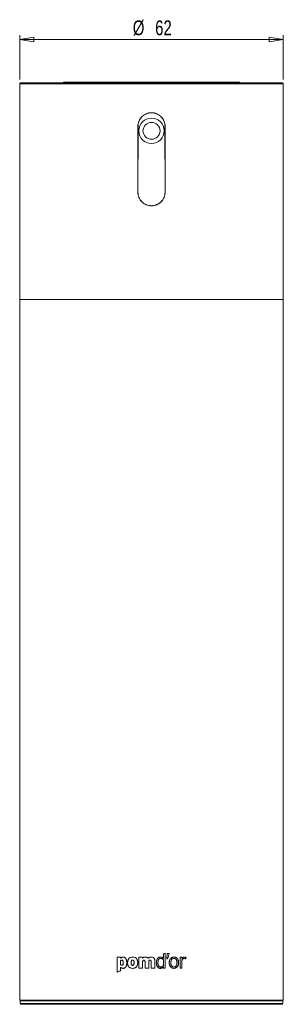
# Model space of a CAD drawing. Header units: millimetres. Extents: x -147 to 242, y 24 to 561.
# Tile 3 of 4: x -147 to -85, y 329 to 561. Entities that reach past the tile are written whole.
import ezdxf

# ---------------------------------------------------------------- set-up
doc = ezdxf.new("R2010")
doc.units = ezdxf.units.MM
doc.styles.add('SLDTEXTSTYLE0', font='TXT', dxfattribs={"width": 0.75})
doc.dimstyles.new('SLDDIMSTYLE1', dxfattribs={"dimtxt": 3.5, "dimasz": 3.302, "dimexe": 0, "dimexo": 0.0625, "dimgap": 0.875, "dimtad": 2, "dimrnd": 1e-09, "dimzin": 12, "dimdsep": 46, "dimtxsty": 'SLDTEXTSTYLE0', "dimblk1": 'CLOSED', "dimblk2": 'CLOSED', "dimsah": 1, "dimcen": 0.09, "dimadec": 0, "dimazin": 0, "dimtfac": 1, "dimtofl": 0, "dimtmove": 0, "dimatfit": 3, "dimldrblk": 'CLOSED', "dimfxl": 1, "dimtolj": 1, "dimtzin": 12, "dimarcsym": 0})

# ---------------------------------------------------------------- blocks, each defined once
blk = doc.blocks.new('_CLOSED')
at = {"color": 0, "linetype": 'ByBlock', "lineweight": -2}
for p, q in [((-1, 0.166667), (0, 0)), ((-1, 0.166667), (-1, -0.166667)), ((0, 0), (-1, -0.166667)), ((0, 0), (-1, 0))]:
    blk.add_line(p, q, dxfattribs=at)
blk = doc.blocks.new('*D3')
at = {"color": 7, "linetype": 'Continuous', "lineweight": 0}
for p, q in [((-146.96, 546.59), (-146.96, 556.99)), ((-84.96, 546.59), (-84.96, 556.99)), ((-84.96, 555.99), (-146.96, 555.99))]:
    blk.add_line(p, q, dxfattribs=at)
at = {"color": 7, "linetype": 'Continuous', "lineweight": 0, "xscale": 3.302, "yscale": 3.302}
for p, rotation in [((-146.96, 555.99, 150.92), 180), ((-84.96, 555.99, 150.92), 360)]:
    blk.add_blockref('_CLOSED', p, dxfattribs=dict(at, rotation=rotation))
at = {"color": 7, "linetype": 'Continuous', "lineweight": 0, "char_height": 3.5, "attachment_point": 1, "style": 'SLDTEXTSTYLE0'}
for s, insert in [('%%c', (-120.37, 560.5)), ('62', (-115.1, 560.5))]:
    blk.add_mtext(s, dxfattribs=dict(at, insert=insert))

msp = doc.modelspace()

# ---------------------------------------------------------------- linework, layer by layer
at = {"color": 7, "linetype": 'Continuous', "lineweight": 15}
for p, q in [((-146.964, 545.59), (-146.964, 494.79)), ((-85.164, 545.79), (-146.764, 545.79)), ((-95.586, 545.99), (-136.343, 545.99)), ((-84.964, 494.79), (-84.964, 545.59)), ((-119.178, 520.04), (-119.178, 535.54)), ((-119.139, 535.54), (-119.178, 535.54)), ((-119.139, 535.54), (-119.14, 520.04)), ((-112.789, 535.54), (-112.751, 535.54)), ((-112.788, 520.04), (-112.789, 535.54)), ((-112.751, 535.54), (-112.751, 520.04)), ((-119.14, 520.04), (-119.178, 520.04)), ((-112.788, 520.04), (-112.751, 520.04)), ((-146.964, 494.79), (-146.964, 329.79)), ((-84.964, 494.79), (-146.964, 494.79)), ((-84.964, 329.79), (-84.964, 494.79)), ((-120.399, 339.207), (-120.413, 339.207)), ((-118.921, 339.864), (-118.048, 339.864)), ((-116.61, 337.31), (-116.61, 338.77)), ((-111.793, 338.585), (-111.779, 338.585)), ((-109.614, 338.604), (-109.594, 338.604)), ((-109.185, 339.864), (-109.185, 337.31)), ((-108.852, 337.31), (-108.852, 338.808)), ((-108.852, 338.808), (-108.829, 338.808)), ((-108.829, 337.31), (-108.829, 338.808)), ((-116.05, 337.31), (-115.17, 337.31)), ((-110.7, 337.573), (-110.683, 337.573)), ((-146.964, 329.79), (-84.964, 329.79)), ((-146.864, 329.59), (-146.864, 328.99)), ((-85.064, 328.99), (-85.064, 329.59)), ((-146.664, 328.79), (-85.264, 328.79))]:
    msp.add_line(p, q, dxfattribs=at)
at = {"color": 8, "linetype": 'Continuous', "lineweight": 15}
for p, q in [((-84.964, 545.59), (-146.964, 545.59)), ((-85.064, 329.59), (-146.864, 329.59)), ((-146.864, 328.99), (-85.064, 328.99))]:
    msp.add_line(p, q, dxfattribs=at)
at = {"color": 144, "linetype": 'Continuous', "lineweight": 0}
for p, q in [((-112.773, 337.31), (-112.773, 340.857)), ((-112.762, 337.31), (-112.762, 340.857)), ((-124.069, 339.864), (-123.221, 339.864)), ((-124.069, 339.864), (-124.069, 336.371)), ((-124.043, 339.864), (-124.043, 336.371)), ((-123.221, 339.684), (-123.221, 339.864)), ((-123.221, 339.076), (-123.221, 338.098)), ((-123.197, 339.076), (-123.221, 339.076)), ((-122.895, 339.198), (-122.917, 339.198)), ((-122.611, 339.918), (-122.633, 339.918)), ((-121.78, 338.594), (-121.799, 338.594)), ((-121.59, 338.59), (-121.608, 338.59)), ((-120.739, 338.59), (-120.755, 338.59)), ((-120.058, 338.59), (-120.071, 338.59)), ((-119.196, 338.59), (-119.206, 338.59)), ((-118.921, 339.864), (-118.921, 337.31)), ((-118.912, 339.864), (-118.912, 337.31)), ((-118.048, 339.694), (-118.048, 339.864)), ((-118.048, 337.31), (-118.048, 338.77)), ((-117.485, 338.76), (-117.485, 337.31)), ((-117.48, 338.76), (-117.48, 337.31)), ((-116.608, 338.77), (-116.61, 338.77)), ((-116.05, 338.76), (-116.05, 337.31)), ((-116.05, 338.76), (-116.05, 337.31)), ((-115.172, 337.31), (-115.172, 338.872)), ((-115.17, 337.31), (-115.17, 338.872)), ((-114.45, 338.551), (-114.445, 338.551)), ((-113.85, 339.918), (-113.843, 339.918)), ((-113.821, 339.602), (-113.814, 339.602)), ((-113.135, 339.577), (-113.125, 339.577)), ((-113.125, 340.653), (-113.125, 339.577)), ((-113.125, 337.942), (-113.125, 339.217)), ((-112.314, 340.741), (-112.381, 339.52)), ((-112.302, 340.741), (-112.369, 339.52)), ((-112.369, 339.52), (-112.172, 339.52)), ((-112.302, 340.741), (-111.805, 340.741)), ((-111.428, 338.594), (-111.413, 338.594)), ((-109.97, 338.594), (-109.951, 338.594)), ((-109.185, 339.864), (-108.829, 339.864)), ((-108.852, 339.548), (-108.852, 339.864)), ((-108.829, 339.548), (-108.829, 339.864)), ((-108.315, 339.582), (-108.291, 339.582)), ((-123.221, 336.721), (-123.221, 337.48)), ((-118.921, 337.31), (-118.048, 337.31)), ((-117.485, 337.31), (-116.61, 337.31)), ((-113.125, 337.621), (-113.125, 337.31)), ((-113.125, 337.31), (-112.762, 337.31)), ((-109.185, 337.31), (-108.829, 337.31))]:
    msp.add_line(p, q, dxfattribs=at)
at = {"color": 7, "linetype": 'Continuous', "lineweight": 15}
for radius in [3, 2]:
    msp.add_circle((-115.964, 534.49), radius, dxfattribs=at)
for centre, radius, start, end in [((-146.764, 545.59), 0.2, 90, 180), ((-136.343, 545.49), 0.5, 90, 143.1301), ((-95.586, 545.49), 0.5, 36.8699, 90), ((-85.164, 545.59), 0.2, 0, 90), ((-146.664, 329.59), 0.2, 90, 180), ((-85.264, 329.59), 0.2, 0, 90), ((-146.664, 328.99), 0.2, 180, 270), ((-85.264, 328.99), 0.2, 270, 0)]:
    msp.add_arc(centre, radius, start, end, dxfattribs=at)
for points, knots in [([(-119.178, 535.54), (-119.178, 535.752), (-119.157, 535.961), (-119.075, 536.372), (-119.014, 536.577), (-118.852, 536.966), (-118.754, 537.15), (-118.521, 537.5), (-118.385, 537.665), (-118.089, 537.961), (-117.927, 538.094), (-117.576, 538.33), (-117.389, 538.429), (-117.003, 538.59), (-116.8, 538.652), (-116.385, 538.734), (-116.176, 538.755), (-115.757, 538.755), (-115.544, 538.734), (-115.131, 538.652), (-114.931, 538.592), (-114.542, 538.431), (-114.354, 538.33), (-114.006, 538.097), (-113.843, 537.965), (-113.543, 537.665), (-113.41, 537.503), (-113.177, 537.155), (-113.077, 536.967), (-112.915, 536.578), (-112.854, 536.377), (-112.772, 535.965), (-112.751, 535.752), (-112.751, 535.54)], [0, 0, 0, 0, 0.0625, 0.0625, 0.125, 0.125, 0.1875, 0.1875, 0.25, 0.25, 0.3125, 0.3125, 0.375, 0.375, 0.4375, 0.4375, 0.5, 0.5, 0.5625, 0.5625, 0.625, 0.625, 0.6875, 0.6875, 0.75, 0.75, 0.8125, 0.8125, 0.875, 0.875, 0.9375, 0.9375, 1, 1, 1, 1]), ([(-112.789, 535.54), (-112.789, 535.75), (-112.81, 535.957), (-112.891, 536.363), (-112.952, 536.564), (-113.111, 536.949), (-113.209, 537.132), (-113.439, 537.477), (-113.573, 537.64), (-113.866, 537.933), (-114.026, 538.064), (-114.373, 538.296), (-114.557, 538.395), (-114.939, 538.553), (-115.14, 538.614), (-115.55, 538.696), (-115.756, 538.716), (-116.171, 538.716), (-116.381, 538.696), (-116.788, 538.615), (-116.986, 538.554), (-117.371, 538.395), (-117.557, 538.296), (-117.901, 538.066), (-118.061, 537.934), (-118.357, 537.638), (-118.489, 537.478), (-118.718, 537.134), (-118.818, 536.948), (-118.977, 536.563), (-119.037, 536.365), (-119.118, 535.958), (-119.139, 535.747), (-119.139, 535.54)], [0, 0, 0, 0, 0.0625, 0.0625, 0.125, 0.125, 0.1875, 0.1875, 0.25, 0.25, 0.3125, 0.3125, 0.375, 0.375, 0.4375, 0.4375, 0.5, 0.5, 0.5625, 0.5625, 0.625, 0.625, 0.6875, 0.6875, 0.75, 0.75, 0.8125, 0.8125, 0.875, 0.875, 0.9375, 0.9375, 1, 1, 1, 1]), ([(-112.751, 520.04), (-112.751, 519.828), (-112.771, 519.619), (-112.853, 519.208), (-112.915, 519.003), (-113.076, 518.614), (-113.175, 518.43), (-113.408, 518.08), (-113.544, 517.915), (-113.84, 517.619), (-114.001, 517.486), (-114.353, 517.25), (-114.539, 517.151), (-114.926, 516.99), (-115.129, 516.928), (-115.544, 516.846), (-115.752, 516.825), (-116.172, 516.825), (-116.385, 516.846), (-116.797, 516.928), (-116.998, 516.988), (-117.387, 517.149), (-117.575, 517.25), (-117.923, 517.483), (-118.085, 517.615), (-118.385, 517.915), (-118.518, 518.077), (-118.751, 518.425), (-118.852, 518.613), (-119.013, 519.002), (-119.074, 519.203), (-119.157, 519.615), (-119.178, 519.828), (-119.178, 520.04)], [0, 0, 0, 0, 0.0625, 0.0625, 0.125, 0.125, 0.1875, 0.1875, 0.25, 0.25, 0.3125, 0.3125, 0.375, 0.375, 0.4375, 0.4375, 0.5, 0.5, 0.5625, 0.5625, 0.625, 0.625, 0.6875, 0.6875, 0.75, 0.75, 0.8125, 0.8125, 0.875, 0.875, 0.9375, 0.9375, 1, 1, 1, 1]), ([(-119.14, 520.04), (-119.14, 519.833), (-119.12, 519.626), (-119.039, 519.216), (-118.978, 519.016), (-118.82, 518.633), (-118.721, 518.448), (-118.49, 518.101), (-118.358, 517.941), (-118.066, 517.648), (-117.903, 517.514), (-117.558, 517.283), (-117.376, 517.185), (-116.991, 517.025), (-116.789, 516.964), (-116.383, 516.883), (-116.177, 516.862), (-115.757, 516.862), (-115.55, 516.882), (-115.143, 516.963), (-114.942, 517.024), (-114.557, 517.183), (-114.374, 517.281), (-114.029, 517.511), (-113.866, 517.645), (-113.573, 517.938), (-113.442, 518.098), (-113.209, 518.445), (-113.111, 518.629), (-112.952, 519.011), (-112.891, 519.211), (-112.809, 519.622), (-112.788, 519.83), (-112.788, 520.04)], [0, 0, 0, 0, 0.0625, 0.0625, 0.125, 0.125, 0.1875, 0.1875, 0.25, 0.25, 0.3125, 0.3125, 0.375, 0.375, 0.4375, 0.4375, 0.5, 0.5, 0.5625, 0.5625, 0.625, 0.625, 0.6875, 0.6875, 0.75, 0.75, 0.8125, 0.8125, 0.875, 0.875, 0.9375, 0.9375, 1, 1, 1, 1]), ([(-122.917, 339.198), (-122.936, 339.197), (-122.974, 339.196), (-123.028, 339.184), (-123.087, 339.164), (-123.152, 339.128), (-123.197, 339.094), (-123.221, 339.076)], [0, 0, 0, 0, 0.1704641, 0.3361791, 0.4999959, 0.730805, 1, 1, 1, 1]), ([(-122.895, 339.198), (-122.924, 339.198), (-122.952, 339.195), (-122.992, 339.187), (-123.005, 339.183), (-123.025, 339.177), (-123.031, 339.175), (-123.044, 339.17), (-123.051, 339.167), (-123.1, 339.146), (-123.147, 339.117), (-123.197, 339.076)], [0, 0, 0, 0, 0.25, 0.25, 0.375, 0.375, 0.4375, 0.4375, 0.5, 0.5, 1, 1, 1, 1]), ([(-122.633, 339.918), (-122.476, 339.917), (-122.339, 339.877), (-122.209, 339.787), (-122.195, 339.777), (-122.169, 339.755), (-122.156, 339.744), (-122.117, 339.708), (-122.093, 339.682), (-122.026, 339.598), (-121.986, 339.533), (-121.95, 339.456), (-121.95, 339.455), (-121.948, 339.452), (-121.947, 339.45), (-121.945, 339.445), (-121.943, 339.441), (-121.939, 339.431), (-121.936, 339.424), (-121.927, 339.403), (-121.921, 339.388), (-121.905, 339.344), (-121.894, 339.314), (-121.866, 339.219), (-121.85, 339.151), (-121.812, 338.935), (-121.799, 338.773), (-121.799, 338.594)], [0, 0, 0, 0, 0.25, 0.25, 0.28125, 0.28125, 0.3125, 0.3125, 0.375, 0.375, 0.5, 0.5, 0.5039062, 0.5039062, 0.5078125, 0.5078125, 0.515625, 0.515625, 0.53125, 0.53125, 0.5625, 0.5625, 0.625, 0.625, 0.75, 0.75, 1, 1, 1, 1]), ([(-121.78, 338.594), (-121.781, 338.652), (-121.782, 338.764), (-121.795, 338.926), (-121.816, 339.076), (-121.845, 339.215), (-121.883, 339.342), (-121.943, 339.492), (-122.039, 339.655), (-122.197, 339.806), (-122.393, 339.902), (-122.537, 339.912), (-122.611, 339.918)], [0, 0, 0, 0, 0.0981655, 0.1899846, 0.2757725, 0.3559154, 0.4308869, 0.5012649, 0.6316231, 0.7509294, 0.8717815, 1, 1, 1, 1]), ([(-119.206, 338.59), (-119.206, 338.405), (-119.228, 338.237), (-119.274, 338.081), (-119.276, 338.074), (-119.279, 338.064), (-119.28, 338.058), (-119.286, 338.042), (-119.289, 338.031), (-119.3, 338), (-119.307, 337.979), (-119.332, 337.919), (-119.349, 337.88), (-119.408, 337.768), (-119.454, 337.699), (-119.52, 337.622), (-119.535, 337.606), (-119.565, 337.575), (-119.58, 337.561), (-119.626, 337.518), (-119.659, 337.492), (-119.761, 337.419), (-119.836, 337.378), (-119.927, 337.342), (-119.936, 337.339), (-119.954, 337.332), (-119.964, 337.328), (-119.993, 337.318), (-120.012, 337.312), (-120.071, 337.296), (-120.111, 337.286), (-120.235, 337.264), (-120.321, 337.256), (-120.592, 337.256), (-120.757, 337.286), (-120.914, 337.349), (-120.925, 337.353), (-120.945, 337.362), (-120.955, 337.366), (-120.984, 337.38), (-121.003, 337.39), (-121.059, 337.42), (-121.094, 337.442), (-121.196, 337.515), (-121.257, 337.572), (-121.326, 337.653), (-121.338, 337.668), (-121.362, 337.701), (-121.374, 337.717), (-121.408, 337.769), (-121.429, 337.804), (-121.487, 337.917), (-121.519, 337.998), (-121.545, 338.091), (-121.546, 338.095), (-121.549, 338.104), (-121.55, 338.109), (-121.554, 338.123), (-121.556, 338.133), (-121.563, 338.162), (-121.568, 338.182), (-121.58, 338.242), (-121.587, 338.283), (-121.603, 338.409), (-121.608, 338.497), (-121.608, 338.59)], [0, 0, 0, 0, 0.125, 0.125, 0.1289062, 0.1289062, 0.1328125, 0.1328125, 0.140625, 0.140625, 0.15625, 0.15625, 0.1875, 0.1875, 0.25, 0.25, 0.265625, 0.265625, 0.28125, 0.28125, 0.3125, 0.3125, 0.375, 0.375, 0.3828125, 0.3828125, 0.390625, 0.390625, 0.40625, 0.40625, 0.4375, 0.4375, 0.5, 0.5, 0.625, 0.625, 0.6328125, 0.6328125, 0.640625, 0.640625, 0.65625, 0.65625, 0.6875, 0.6875, 0.75, 0.75, 0.765625, 0.765625, 0.78125, 0.78125, 0.8125, 0.8125, 0.875, 0.875, 0.8789062, 0.8789062, 0.8828125, 0.8828125, 0.890625, 0.890625, 0.90625, 0.90625, 0.9375, 0.9375, 1, 1, 1, 1]), ([(-121.59, 338.59), (-121.589, 338.544), (-121.588, 338.456), (-121.575, 338.326), (-121.556, 338.203), (-121.516, 338.039), (-121.441, 337.842), (-121.301, 337.629), (-121.117, 337.457), (-120.819, 337.296), (-120.397, 337.229), (-119.974, 337.297), (-119.676, 337.458), (-119.489, 337.63), (-119.348, 337.842), (-119.257, 338.078), (-119.204, 338.331), (-119.199, 338.501), (-119.196, 338.59)], [0, 0, 0, 0, 0.0333556, 0.0652897, 0.0959461, 0.1254871, 0.1898766, 0.2506888, 0.3126983, 0.3756459, 0.5000357, 0.6244294, 0.6873762, 0.7493903, 0.8102333, 0.874591, 0.9347535, 1, 1, 1, 1]), ([(-120.071, 338.59), (-120.072, 338.641), (-120.074, 338.737), (-120.09, 338.869), (-120.125, 339.011), (-120.194, 339.136), (-120.313, 339.199), (-120.413, 339.212), (-120.513, 339.199), (-120.632, 339.136), (-120.711, 338.992), (-120.749, 338.797), (-120.753, 338.664), (-120.755, 338.59)], [0, 0, 0, 0, 0.0973172, 0.1806766, 0.2510682, 0.3750837, 0.4348047, 0.5000813, 0.5653104, 0.6250782, 0.7490935, 0.8593003, 1, 1, 1, 1]), ([(-120.058, 338.59), (-120.058, 338.672), (-120.062, 338.747), (-120.075, 338.845), (-120.08, 338.876), (-120.09, 338.918), (-120.093, 338.932), (-120.099, 338.952), (-120.101, 338.958), (-120.104, 338.968), (-120.105, 338.971), (-120.106, 338.975), (-120.107, 338.977), (-120.108, 338.98), (-120.108, 338.981), (-120.122, 339.019), (-120.137, 339.051), (-120.163, 339.092), (-120.173, 339.105), (-120.193, 339.128), (-120.203, 339.138), (-120.264, 339.187), (-120.325, 339.207), (-120.399, 339.207), (-120.399, 339.207), (-120.399, 339.207)], [0, 0, 0, 0, 0.125, 0.125, 0.1875, 0.1875, 0.21875, 0.21875, 0.234375, 0.234375, 0.2421875, 0.2421875, 0.24609375, 0.24609375, 0.25, 0.25, 0.3125, 0.3125, 0.34375, 0.34375, 0.375, 0.375, 0.5, 0.5, 0.50001509, 0.50001509, 0.50001509, 0.50001509]), ([(-113.821, 339.602), (-113.945, 339.601), (-114.05, 339.57), (-114.181, 339.477), (-114.22, 339.438), (-114.272, 339.368), (-114.289, 339.343), (-114.311, 339.302), (-114.318, 339.288), (-114.329, 339.266), (-114.332, 339.259), (-114.337, 339.248), (-114.339, 339.244), (-114.341, 339.238), (-114.342, 339.236), (-114.344, 339.233), (-114.345, 339.23), (-114.415, 339.059), (-114.45, 338.833), (-114.45, 338.551)], [0, 0, 0, 0, 0.25, 0.25, 0.375, 0.375, 0.4375, 0.4375, 0.46875, 0.46875, 0.484375, 0.484375, 0.4921875, 0.4921875, 0.4960938, 0.4960938, 0.5, 0.5, 1, 1, 1, 1]), ([(-113.814, 339.602), (-113.844, 339.6), (-113.902, 339.598), (-113.986, 339.58), (-114.063, 339.551), (-114.133, 339.509), (-114.196, 339.456), (-114.252, 339.391), (-114.301, 339.315), (-114.371, 339.166), (-114.434, 338.908), (-114.441, 338.678), (-114.445, 338.551)], [0, 0, 0, 0, 0.0652958, 0.1268242, 0.1859697, 0.2442864, 0.303394, 0.3648496, 0.4300425, 0.5001399, 0.7225553, 1, 1, 1, 1]), ([(-113.135, 339.577), (-113.16, 339.604), (-113.208, 339.657), (-113.287, 339.727), (-113.368, 339.785), (-113.483, 339.85), (-113.643, 339.906), (-113.78, 339.914), (-113.85, 339.918)], [0, 0, 0, 0, 0.1352732, 0.2630256, 0.3843903, 0.5006868, 0.7432624, 1, 1, 1, 1]), ([(-113.843, 339.918), (-113.696, 339.918), (-113.564, 339.889), (-113.43, 339.824), (-113.417, 339.817), (-113.389, 339.801), (-113.376, 339.793), (-113.335, 339.767), (-113.308, 339.748), (-113.228, 339.684), (-113.176, 339.634), (-113.125, 339.577)], [0, 0, 0, 0, 0.5, 0.5, 0.5625, 0.5625, 0.625, 0.625, 0.75, 0.75, 1, 1, 1, 1]), ([(-109.614, 338.604), (-109.615, 338.647), (-109.616, 338.731), (-109.627, 338.855), (-109.644, 338.972), (-109.679, 339.13), (-109.744, 339.32), (-109.866, 339.53), (-110.03, 339.705), (-110.234, 339.831), (-110.462, 339.905), (-110.703, 339.926), (-110.943, 339.899), (-111.17, 339.819), (-111.372, 339.687), (-111.536, 339.51), (-111.659, 339.3), (-111.739, 339.072), (-111.785, 338.831), (-111.79, 338.669), (-111.793, 338.585)], [0, 0, 0, 0, 0.03320665, 0.0650831, 0.09574957, 0.12534099, 0.18992228, 0.25044103, 0.31316725, 0.37526001, 0.43615714, 0.50001295, 0.56345952, 0.62476174, 0.68671665, 0.74961444, 0.81036029, 0.87472614, 0.93515852, 1, 1, 1, 1]), ([(-111.793, 338.585), (-111.792, 338.542), (-111.791, 338.457), (-111.78, 338.333), (-111.762, 338.215), (-111.727, 338.056), (-111.661, 337.865), (-111.538, 337.653), (-111.373, 337.476), (-111.169, 337.346), (-110.939, 337.27), (-110.697, 337.248), (-110.456, 337.275), (-110.23, 337.359), (-110.029, 337.494), (-109.868, 337.673), (-109.746, 337.885), (-109.668, 338.114), (-109.622, 338.357), (-109.617, 338.52), (-109.614, 338.604)], [0, 0, 0, 0, 0.0331376, 0.0649914, 0.0956808, 0.1253396, 0.1898923, 0.2504464, 0.3133293, 0.3752721, 0.4363074, 0.5000127, 0.5633034, 0.6247499, 0.6865692, 0.7496093, 0.8103901, 0.874727, 0.9352505, 1, 1, 1, 1]), ([(-111.779, 338.585), (-111.779, 338.759), (-111.76, 338.919), (-111.719, 339.07), (-111.718, 339.076), (-111.715, 339.087), (-111.713, 339.092), (-111.709, 339.107), (-111.706, 339.117), (-111.697, 339.148), (-111.69, 339.168), (-111.669, 339.226), (-111.653, 339.264), (-111.602, 339.373), (-111.562, 339.441), (-111.51, 339.51), (-111.504, 339.519), (-111.491, 339.536), (-111.484, 339.544), (-111.465, 339.567), (-111.451, 339.582), (-111.41, 339.627), (-111.381, 339.654), (-111.289, 339.731), (-111.222, 339.775), (-111.114, 339.828), (-111.078, 339.843), (-111.004, 339.87), (-110.967, 339.881), (-110.851, 339.908), (-110.77, 339.917), (-110.602, 339.919), (-110.52, 339.911), (-110.365, 339.88), (-110.291, 339.856), (-110.203, 339.815), (-110.184, 339.806), (-110.149, 339.787), (-110.132, 339.777), (-110.081, 339.745), (-110.049, 339.722), (-109.957, 339.647), (-109.902, 339.589), (-109.846, 339.514), (-109.841, 339.507), (-109.83, 339.491), (-109.824, 339.483), (-109.808, 339.459), (-109.798, 339.443), (-109.768, 339.393), (-109.75, 339.358), (-109.699, 339.248), (-109.672, 339.17), (-109.649, 339.08), (-109.648, 339.076), (-109.645, 339.067), (-109.644, 339.063), (-109.641, 339.049), (-109.639, 339.04), (-109.633, 339.012), (-109.629, 338.993), (-109.618, 338.935), (-109.612, 338.896), (-109.598, 338.776), (-109.594, 338.692), (-109.594, 338.604)], [0, 0, 0, 0, 0.125, 0.125, 0.1289062, 0.1289062, 0.1328125, 0.1328125, 0.140625, 0.140625, 0.15625, 0.15625, 0.1875, 0.1875, 0.25, 0.25, 0.2578125, 0.2578125, 0.265625, 0.265625, 0.28125, 0.28125, 0.3125, 0.3125, 0.375, 0.375, 0.40625, 0.40625, 0.4375, 0.4375, 0.5, 0.5, 0.5625, 0.5625, 0.625, 0.625, 0.640625, 0.640625, 0.65625, 0.65625, 0.6875, 0.6875, 0.75, 0.75, 0.7578125, 0.7578125, 0.765625, 0.765625, 0.78125, 0.78125, 0.8125, 0.8125, 0.875, 0.875, 0.8789062, 0.8789062, 0.8828125, 0.8828125, 0.890625, 0.890625, 0.90625, 0.90625, 0.9375, 0.9375, 1, 1, 1, 1]), ([(-109.594, 338.604), (-109.594, 338.429), (-109.613, 338.268), (-109.653, 338.116), (-109.655, 338.11), (-109.657, 338.1), (-109.659, 338.094), (-109.663, 338.079), (-109.666, 338.069), (-109.676, 338.038), (-109.682, 338.018), (-109.703, 337.959), (-109.718, 337.921), (-109.769, 337.811), (-109.808, 337.743), (-109.859, 337.673), (-109.866, 337.664), (-109.879, 337.647), (-109.885, 337.639), (-109.904, 337.615), (-109.918, 337.599), (-109.959, 337.554), (-109.988, 337.526), (-110.078, 337.448), (-110.144, 337.404), (-110.287, 337.331), (-110.361, 337.304), (-110.515, 337.267), (-110.596, 337.257), (-110.764, 337.256), (-110.847, 337.263), (-111.003, 337.296), (-111.077, 337.321), (-111.166, 337.363), (-111.185, 337.372), (-111.22, 337.392), (-111.237, 337.402), (-111.288, 337.434), (-111.32, 337.457), (-111.413, 337.534), (-111.468, 337.593), (-111.525, 337.669), (-111.53, 337.676), (-111.541, 337.692), (-111.546, 337.7), (-111.562, 337.724), (-111.573, 337.741), (-111.603, 337.792), (-111.621, 337.827), (-111.672, 337.937), (-111.7, 338.016), (-111.723, 338.106), (-111.724, 338.11), (-111.727, 338.119), (-111.728, 338.124), (-111.731, 338.138), (-111.733, 338.147), (-111.739, 338.175), (-111.743, 338.194), (-111.754, 338.252), (-111.76, 338.292), (-111.774, 338.413), (-111.779, 338.497), (-111.779, 338.585)], [0, 0, 0, 0, 0.125, 0.125, 0.1289062, 0.1289062, 0.1328125, 0.1328125, 0.140625, 0.140625, 0.15625, 0.15625, 0.1875, 0.1875, 0.25, 0.25, 0.2578125, 0.2578125, 0.265625, 0.265625, 0.28125, 0.28125, 0.3125, 0.3125, 0.375, 0.375, 0.4375, 0.4375, 0.5, 0.5, 0.5625, 0.5625, 0.625, 0.625, 0.640625, 0.640625, 0.65625, 0.65625, 0.6875, 0.6875, 0.75, 0.75, 0.7578125, 0.7578125, 0.765625, 0.765625, 0.78125, 0.78125, 0.8125, 0.8125, 0.875, 0.875, 0.8789062, 0.8789062, 0.8828125, 0.8828125, 0.890625, 0.890625, 0.90625, 0.90625, 0.9375, 0.9375, 1, 1, 1, 1]), ([(-111.428, 338.594), (-111.428, 338.453), (-111.415, 338.325), (-111.377, 338.153), (-111.362, 338.099), (-111.333, 338.024), (-111.323, 337.999), (-111.307, 337.964), (-111.301, 337.953), (-111.292, 337.936), (-111.289, 337.93), (-111.285, 337.922), (-111.283, 337.919), (-111.28, 337.913), (-111.279, 337.911), (-111.15, 337.688), (-110.949, 337.572), (-110.574, 337.573), (-110.462, 337.601), (-110.315, 337.687), (-110.27, 337.722), (-110.21, 337.785), (-110.191, 337.807), (-110.164, 337.843), (-110.155, 337.856), (-110.142, 337.875), (-110.138, 337.882), (-110.132, 337.892), (-110.13, 337.895), (-110.126, 337.902), (-110.123, 337.906), (-110.021, 338.083), (-109.971, 338.311), (-109.97, 338.594)], [0, 0, 0, 0, 0.125, 0.125, 0.1875, 0.1875, 0.21875, 0.21875, 0.234375, 0.234375, 0.2421875, 0.2421875, 0.2460938, 0.2460938, 0.25, 0.25, 0.5, 0.5, 0.625, 0.625, 0.6875, 0.6875, 0.71875, 0.71875, 0.734375, 0.734375, 0.7421875, 0.7421875, 0.7460938, 0.7460938, 0.75, 0.75, 1, 1, 1, 1]), ([(-111.413, 338.594), (-111.412, 338.54), (-111.41, 338.435), (-111.392, 338.284), (-111.362, 338.146), (-111.32, 338.021), (-111.257, 337.89), (-111.162, 337.76), (-111.023, 337.651), (-110.859, 337.585), (-110.682, 337.566), (-110.505, 337.586), (-110.341, 337.652), (-110.203, 337.761), (-110.069, 337.944), (-109.967, 338.229), (-109.957, 338.466), (-109.951, 338.594)], [0, 0, 0, 0, 0.0575842, 0.1108991, 0.1603794, 0.2065682, 0.2501319, 0.3141373, 0.3748988, 0.4358568, 0.5002033, 0.5644793, 0.6254581, 0.6863048, 0.7503808, 0.8643017, 1, 1, 1, 1]), ([(-108.852, 338.808), (-108.851, 338.85), (-108.85, 338.929), (-108.837, 339.044), (-108.815, 339.148), (-108.785, 339.243), (-108.739, 339.342), (-108.67, 339.441), (-108.568, 339.523), (-108.447, 339.574), (-108.36, 339.579), (-108.315, 339.582)], [0, 0, 0, 0, 0.1158406, 0.2229475, 0.3221405, 0.4144505, 0.5011544, 0.6295525, 0.7507522, 0.8708022, 1, 1, 1, 1]), ([(-108.291, 339.582), (-108.386, 339.582), (-108.469, 339.56), (-108.576, 339.497), (-108.61, 339.47), (-108.67, 339.407), (-108.697, 339.37), (-108.721, 339.325), (-108.722, 339.324), (-108.724, 339.319), (-108.726, 339.317), (-108.729, 339.311), (-108.731, 339.307), (-108.737, 339.294), (-108.742, 339.285), (-108.753, 339.259), (-108.761, 339.241), (-108.781, 339.183), (-108.793, 339.143), (-108.82, 339.013), (-108.829, 338.916), (-108.829, 338.808)], [0, 0, 0, 0, 0.25, 0.25, 0.375, 0.375, 0.5, 0.5, 0.5078125, 0.5078125, 0.515625, 0.515625, 0.53125, 0.53125, 0.5625, 0.5625, 0.625, 0.625, 0.75, 0.75, 1, 1, 1, 1])]:
    msp.add_open_spline(points, degree=3, knots=knots, dxfattribs=at)
at = {"color": 144, "linetype": 'Continuous', "lineweight": 0}
for points in [[(-112.773, 340.857), (-112.893, 340.789), (-113.014, 340.721), (-113.135, 340.653)], [(-112.762, 340.857), (-112.883, 340.789), (-113.004, 340.721), (-113.125, 340.653)], [(-112.184, 339.52), (-112.062, 339.927), (-111.94, 340.334), (-111.818, 340.741)], [(-112.172, 339.52), (-112.049, 339.927), (-111.927, 340.334), (-111.805, 340.741)], [(-107.945, 339.485), (-107.915, 339.608), (-107.885, 339.731), (-107.856, 339.855)], [(-107.919, 339.485), (-107.889, 339.608), (-107.859, 339.731), (-107.83, 339.855)], [(-124.069, 336.371), (-123.787, 336.488), (-123.504, 336.604), (-123.221, 336.721)], [(-124.043, 336.371), (-123.762, 336.488), (-123.48, 336.604), (-123.197, 336.721)]]:
    msp.add_open_spline(points, degree=3, dxfattribs=at)
for points, knots in [([(-122.633, 339.918), (-122.661, 339.917), (-122.716, 339.916), (-122.798, 339.904), (-122.875, 339.885), (-122.948, 339.859), (-123.02, 339.824), (-123.113, 339.768), (-123.178, 339.718), (-123.221, 339.684)], [0, 0, 0, 0, 0.1316008, 0.2580168, 0.3803789, 0.4999331, 0.6206202, 0.7499672, 1, 1, 1, 1]), ([(-122.611, 339.918), (-122.639, 339.917), (-122.695, 339.916), (-122.776, 339.904), (-122.853, 339.885), (-122.926, 339.859), (-122.997, 339.824), (-123.09, 339.768), (-123.155, 339.718), (-123.197, 339.684)], [0, 0, 0, 0, 0.1315259, 0.2578805, 0.380202, 0.4997437, 0.6204675, 0.7498237, 1, 1, 1, 1]), ([(-122.647, 338.565), (-122.648, 338.639), (-122.65, 338.768), (-122.668, 338.932), (-122.7, 339.048), (-122.745, 339.134), (-122.808, 339.181), (-122.869, 339.196), (-122.901, 339.197), (-122.917, 339.198)], [0, 0, 0, 0, 0.2851083, 0.5010062, 0.6404729, 0.7509812, 0.8748763, 0.9327983, 1, 1, 1, 1]), ([(-122.913, 337.976), (-122.897, 337.977), (-122.867, 337.978), (-122.809, 337.991), (-122.748, 338.031), (-122.701, 338.111), (-122.669, 338.219), (-122.65, 338.374), (-122.648, 338.496), (-122.647, 338.565)], [0, 0, 0, 0, 0.0671486, 0.1251557, 0.2491629, 0.360088, 0.4990356, 0.714742, 1, 1, 1, 1]), ([(-122.625, 338.565), (-122.626, 338.639), (-122.628, 338.768), (-122.647, 338.932), (-122.678, 339.048), (-122.723, 339.134), (-122.786, 339.181), (-122.847, 339.196), (-122.878, 339.197), (-122.895, 339.198)], [0, 0, 0, 0, 0.2853353, 0.5013938, 0.6409345, 0.7514394, 0.8751675, 0.9329602, 1, 1, 1, 1]), ([(-122.89, 337.976), (-122.874, 337.977), (-122.845, 337.978), (-122.787, 337.991), (-122.726, 338.031), (-122.68, 338.111), (-122.647, 338.219), (-122.628, 338.374), (-122.626, 338.496), (-122.625, 338.565)], [0, 0, 0, 0, 0.0669895, 0.1248677, 0.2486954, 0.3596076, 0.4986283, 0.7145024, 1, 1, 1, 1]), ([(-122.666, 337.256), (-122.63, 337.257), (-122.561, 337.26), (-122.461, 337.277), (-122.368, 337.305), (-122.281, 337.344), (-122.201, 337.394), (-122.129, 337.456), (-122.063, 337.529), (-122.005, 337.614), (-121.931, 337.751), (-121.858, 337.963), (-121.807, 338.262), (-121.802, 338.478), (-121.799, 338.594)], [0, 0, 0, 0, 0.06007129, 0.11693142, 0.17136178, 0.22425158, 0.27656864, 0.32931233, 0.38345837, 0.43990985, 0.49946505, 0.64285014, 0.80848869, 1, 1, 1, 1]), ([(-122.644, 337.256), (-122.609, 337.257), (-122.54, 337.26), (-122.44, 337.277), (-122.347, 337.305), (-122.26, 337.344), (-122.181, 337.395), (-122.108, 337.457), (-122.043, 337.53), (-121.985, 337.614), (-121.911, 337.752), (-121.839, 337.964), (-121.788, 338.263), (-121.783, 338.479), (-121.78, 338.594)], [0, 0, 0, 0, 0.0600376, 0.1168625, 0.1712622, 0.2241327, 0.2764486, 0.3292154, 0.3834132, 0.4399481, 0.4996195, 0.6430332, 0.8086347, 1, 1, 1, 1]), ([(-119.206, 338.59), (-119.207, 338.635), (-119.209, 338.723), (-119.221, 338.853), (-119.241, 338.976), (-119.281, 339.14), (-119.357, 339.337), (-119.499, 339.549), (-119.687, 339.72), (-119.987, 339.878), (-120.412, 339.944), (-120.835, 339.879), (-121.134, 339.721), (-121.32, 339.55), (-121.46, 339.337), (-121.549, 339.102), (-121.6, 338.848), (-121.606, 338.678), (-121.608, 338.59)], [0, 0, 0, 0, 0.0334162, 0.0653404, 0.0959148, 0.1253013, 0.1896528, 0.2503933, 0.31228, 0.3754216, 0.5000411, 0.6246573, 0.6877667, 0.7496814, 0.8103405, 0.8747729, 0.9346399, 1, 1, 1, 1]), ([(-119.196, 338.59), (-119.197, 338.635), (-119.198, 338.723), (-119.211, 338.853), (-119.231, 338.976), (-119.27, 339.14), (-119.346, 339.337), (-119.487, 339.549), (-119.674, 339.72), (-119.974, 339.878), (-120.397, 339.944), (-120.819, 339.879), (-121.118, 339.721), (-121.303, 339.55), (-121.443, 339.337), (-121.531, 339.101), (-121.582, 338.848), (-121.587, 338.678), (-121.59, 338.59)], [0, 0, 0, 0, 0.0334298, 0.0653888, 0.0960195, 0.1254836, 0.1899102, 0.2506747, 0.31255, 0.375623, 0.5000406, 0.6244547, 0.6875051, 0.7493991, 0.810097, 0.8745907, 0.9346033, 1, 1, 1, 1]), ([(-120.755, 338.59), (-120.754, 338.538), (-120.752, 338.443), (-120.735, 338.311), (-120.699, 338.166), (-120.612, 338.007), (-120.432, 337.955), (-120.285, 337.982), (-120.179, 338.068), (-120.113, 338.204), (-120.076, 338.382), (-120.073, 338.515), (-120.071, 338.59)], [0, 0, 0, 0, 0.096581, 0.1798817, 0.2509116, 0.3807276, 0.4988328, 0.5800328, 0.6580743, 0.7492032, 0.8602624, 1, 1, 1, 1]), ([(-120.406, 337.968), (-120.404, 337.967), (-120.369, 337.962), (-120.303, 337.977), (-120.217, 338.02), (-120.151, 338.097), (-120.067, 338.283), (-120.062, 338.455), (-120.058, 338.59)], [0, 0, 0, 0, 0.0090801, 0.1316212, 0.2460306, 0.3665941, 0.5057147, 1, 1, 1, 1]), ([(-117.441, 339.918), (-117.47, 339.917), (-117.526, 339.916), (-117.609, 339.905), (-117.689, 339.887), (-117.791, 339.855), (-117.915, 339.796), (-118.003, 339.729), (-118.048, 339.694)], [0, 0, 0, 0, 0.12956445, 0.25547887, 0.37869438, 0.50022548, 0.74128844, 1, 1, 1, 1]), ([(-118.048, 338.77), (-118.047, 338.807), (-118.046, 338.877), (-118.031, 338.971), (-118.006, 339.05), (-117.965, 339.112), (-117.908, 339.154), (-117.84, 339.175), (-117.793, 339.177), (-117.767, 339.178)], [0, 0, 0, 0, 0.1989305, 0.3646978, 0.5006127, 0.6291903, 0.7500148, 0.8638852, 1, 1, 1, 1]), ([(-117.436, 339.918), (-117.465, 339.917), (-117.521, 339.916), (-117.604, 339.905), (-117.683, 339.887), (-117.785, 339.855), (-117.909, 339.796), (-117.996, 339.729), (-118.042, 339.694)], [0, 0, 0, 0, 0.1294948, 0.2553518, 0.3785281, 0.5000446, 0.7411727, 1, 1, 1, 1]), ([(-118.042, 338.77), (-118.041, 338.807), (-118.039, 338.877), (-118.025, 338.971), (-117.999, 339.05), (-117.959, 339.112), (-117.902, 339.154), (-117.834, 339.175), (-117.787, 339.177), (-117.761, 339.178)], [0, 0, 0, 0, 0.1987476, 0.3646962, 0.5011755, 0.6297997, 0.7504884, 0.8641996, 1, 1, 1, 1]), ([(-117.767, 339.178), (-117.741, 339.177), (-117.692, 339.175), (-117.624, 339.152), (-117.567, 339.108), (-117.519, 339.031), (-117.49, 338.911), (-117.487, 338.815), (-117.485, 338.76)], [0, 0, 0, 0, 0.1357555, 0.2500329, 0.370017, 0.4996075, 0.7149829, 1, 1, 1, 1]), ([(-117.761, 339.178), (-117.735, 339.177), (-117.687, 339.175), (-117.618, 339.152), (-117.562, 339.108), (-117.514, 339.031), (-117.485, 338.911), (-117.482, 338.815), (-117.48, 338.76)], [0, 0, 0, 0, 0.1354714, 0.2495601, 0.3694861, 0.4990598, 0.7152279, 1, 1, 1, 1]), ([(-116.736, 339.631), (-116.76, 339.655), (-116.805, 339.703), (-116.882, 339.765), (-116.965, 339.816), (-117.08, 339.869), (-117.24, 339.91), (-117.371, 339.915), (-117.441, 339.918)], [0, 0, 0, 0, 0.1303013, 0.2501382, 0.3751541, 0.5002238, 0.7339147, 1, 1, 1, 1]), ([(-116.734, 339.631), (-116.757, 339.655), (-116.803, 339.703), (-116.879, 339.765), (-116.961, 339.816), (-117.077, 339.869), (-117.236, 339.91), (-117.367, 339.915), (-117.436, 339.918)], [0, 0, 0, 0, 0.1304222, 0.2503511, 0.3754305, 0.5004702, 0.7341089, 1, 1, 1, 1]), ([(-115.992, 339.918), (-116.028, 339.917), (-116.098, 339.915), (-116.2, 339.901), (-116.298, 339.879), (-116.392, 339.847), (-116.484, 339.805), (-116.57, 339.755), (-116.654, 339.696), (-116.708, 339.654), (-116.736, 339.631)], [0, 0, 0, 0, 0.1312977, 0.2576574, 0.3801483, 0.4999428, 0.6222228, 0.7499433, 0.8656214, 1, 1, 1, 1]), ([(-115.992, 339.918), (-116.027, 339.917), (-116.097, 339.915), (-116.2, 339.901), (-116.297, 339.879), (-116.391, 339.847), (-116.482, 339.805), (-116.568, 339.755), (-116.652, 339.696), (-116.705, 339.654), (-116.734, 339.631)], [0, 0, 0, 0, 0.1312227, 0.2575205, 0.3799694, 0.4997488, 0.6220603, 0.7497902, 0.8655691, 1, 1, 1, 1]), ([(-116.61, 338.77), (-116.609, 338.807), (-116.607, 338.877), (-116.592, 338.971), (-116.567, 339.05), (-116.526, 339.112), (-116.47, 339.154), (-116.401, 339.175), (-116.353, 339.177), (-116.328, 339.178)], [0, 0, 0, 0, 0.1989305, 0.3646978, 0.5006127, 0.6291903, 0.7500148, 0.8638852, 1, 1, 1, 1]), ([(-116.608, 338.77), (-116.607, 338.807), (-116.605, 338.877), (-116.591, 338.971), (-116.565, 339.05), (-116.525, 339.112), (-116.468, 339.154), (-116.4, 339.175), (-116.352, 339.177), (-116.326, 339.178)], [0, 0, 0, 0, 0.1987476, 0.3646962, 0.5011755, 0.6297997, 0.7504884, 0.8641996, 1, 1, 1, 1]), ([(-116.328, 339.178), (-116.301, 339.177), (-116.253, 339.175), (-116.185, 339.152), (-116.129, 339.108), (-116.083, 339.03), (-116.055, 338.911), (-116.052, 338.815), (-116.05, 338.76)], [0, 0, 0, 0, 0.1360715, 0.2500021, 0.3694654, 0.4995451, 0.7143483, 1, 1, 1, 1]), ([(-116.326, 339.178), (-116.3, 339.177), (-116.252, 339.175), (-116.184, 339.152), (-116.129, 339.107), (-116.083, 339.03), (-116.054, 338.911), (-116.051, 338.815), (-116.05, 338.76)], [0, 0, 0, 0, 0.13578513, 0.24952676, 0.36893561, 0.49900218, 0.71459682, 1, 1, 1, 1]), ([(-115.17, 338.872), (-115.171, 338.923), (-115.172, 339.02), (-115.186, 339.161), (-115.209, 339.29), (-115.241, 339.407), (-115.282, 339.511), (-115.354, 339.643), (-115.485, 339.787), (-115.709, 339.895), (-115.885, 339.917), (-115.983, 339.918), (-115.992, 339.918)], [0, 0, 0, 0, 0.10043735, 0.19328295, 0.27903777, 0.35833726, 0.43198417, 0.50097884, 0.65327347, 0.80740335, 0.98182859, 1, 1, 1, 1]), ([(-115.172, 338.872), (-115.173, 338.923), (-115.175, 339.02), (-115.189, 339.161), (-115.211, 339.29), (-115.243, 339.406), (-115.284, 339.511), (-115.356, 339.643), (-115.486, 339.787), (-115.709, 339.895), (-115.885, 339.917), (-115.983, 339.918), (-115.992, 339.918)], [0, 0, 0, 0, 0.10051939, 0.19345319, 0.2793015, 0.35869841, 0.43244461, 0.50153753, 0.65386778, 0.80780241, 0.98186332, 1, 1, 1, 1]), ([(-113.85, 339.918), (-113.882, 339.917), (-113.945, 339.915), (-114.038, 339.899), (-114.128, 339.874), (-114.213, 339.838), (-114.333, 339.772), (-114.477, 339.65), (-114.611, 339.46), (-114.708, 339.243), (-114.769, 339.019), (-114.803, 338.783), (-114.807, 338.627), (-114.809, 338.546)], [0, 0, 0, 0, 0.0515273, 0.1016289, 0.1509268, 0.2000735, 0.2497273, 0.3705924, 0.4993219, 0.6193461, 0.7495432, 0.8701607, 1, 1, 1, 1]), ([(-114.809, 338.546), (-114.808, 338.488), (-114.806, 338.377), (-114.79, 338.216), (-114.765, 338.066), (-114.73, 337.927), (-114.684, 337.8), (-114.612, 337.653), (-114.501, 337.497), (-114.327, 337.358), (-114.122, 337.271), (-113.974, 337.261), (-113.898, 337.256)], [0, 0, 0, 0, 0.0971361, 0.1881383, 0.2734493, 0.3536064, 0.4292567, 0.501169, 0.6295199, 0.7507793, 0.8720137, 1, 1, 1, 1]), ([(-113.843, 339.918), (-113.875, 339.917), (-113.939, 339.915), (-114.032, 339.899), (-114.122, 339.874), (-114.207, 339.838), (-114.327, 339.772), (-114.472, 339.65), (-114.607, 339.46), (-114.704, 339.243), (-114.765, 339.019), (-114.799, 338.783), (-114.803, 338.627), (-114.805, 338.546)], [0, 0, 0, 0, 0.0516335, 0.1018337, 0.1512197, 0.2004411, 0.2501541, 0.3710918, 0.4998209, 0.6197423, 0.7498371, 0.8701746, 1, 1, 1, 1]), ([(-114.805, 338.546), (-114.804, 338.488), (-114.802, 338.377), (-114.787, 338.215), (-114.761, 338.066), (-114.726, 337.927), (-114.68, 337.8), (-114.608, 337.653), (-114.496, 337.497), (-114.322, 337.358), (-114.116, 337.271), (-113.968, 337.261), (-113.892, 337.256)], [0, 0, 0, 0, 0.09706362, 0.18798589, 0.27321065, 0.35327656, 0.42883268, 0.50065046, 0.62898033, 0.75034106, 0.87174541, 1, 1, 1, 1]), ([(-114.45, 338.551), (-114.449, 338.499), (-114.448, 338.401), (-114.433, 338.26), (-114.409, 338.13), (-114.376, 338.013), (-114.324, 337.888), (-114.245, 337.763), (-114.123, 337.653), (-113.973, 337.584), (-113.863, 337.577), (-113.806, 337.573)], [0, 0, 0, 0, 0.1166087, 0.2243109, 0.3237411, 0.4157053, 0.5012207, 0.63117, 0.7508797, 0.8713044, 1, 1, 1, 1]), ([(-114.445, 338.551), (-114.444, 338.499), (-114.443, 338.401), (-114.428, 338.26), (-114.404, 338.13), (-114.37, 338.013), (-114.319, 337.888), (-114.239, 337.762), (-114.117, 337.653), (-113.966, 337.584), (-113.856, 337.577), (-113.799, 337.573)], [0, 0, 0, 0, 0.1164745, 0.224056, 0.3233825, 0.4152638, 0.5007218, 0.6306458, 0.7504345, 0.871044, 1, 1, 1, 1]), ([(-113.135, 339.217), (-113.15, 339.24), (-113.182, 339.286), (-113.237, 339.348), (-113.296, 339.404), (-113.36, 339.454), (-113.464, 339.52), (-113.616, 339.586), (-113.753, 339.596), (-113.821, 339.602)], [0, 0, 0, 0, 0.1022422, 0.2025706, 0.3018613, 0.401018, 0.500948, 0.7509042, 1, 1, 1, 1]), ([(-113.125, 339.217), (-113.141, 339.24), (-113.173, 339.286), (-113.228, 339.348), (-113.287, 339.404), (-113.352, 339.454), (-113.456, 339.52), (-113.609, 339.586), (-113.746, 339.596), (-113.814, 339.602)], [0, 0, 0, 0, 0.1021176, 0.2023527, 0.3015814, 0.4007064, 0.5006333, 0.7506951, 1, 1, 1, 1]), ([(-109.97, 338.594), (-109.972, 338.649), (-109.974, 338.753), (-109.992, 338.903), (-110.022, 339.039), (-110.064, 339.163), (-110.127, 339.292), (-110.222, 339.419), (-110.407, 339.562), (-110.698, 339.627), (-110.99, 339.564), (-111.177, 339.421), (-111.311, 339.24), (-111.412, 338.957), (-111.422, 338.723), (-111.428, 338.594)], [0, 0, 0, 0, 0.0578587, 0.1113433, 0.1609035, 0.2071041, 0.2506404, 0.3146582, 0.3757118, 0.5001984, 0.6244771, 0.6856908, 0.7499511, 0.8634792, 1, 1, 1, 1]), ([(-109.951, 338.594), (-109.952, 338.64), (-109.953, 338.728), (-109.966, 338.855), (-109.987, 338.974), (-110.016, 339.083), (-110.054, 339.183), (-110.113, 339.298), (-110.203, 339.42), (-110.39, 339.562), (-110.681, 339.627), (-110.973, 339.564), (-111.161, 339.421), (-111.296, 339.241), (-111.397, 338.958), (-111.408, 338.723), (-111.413, 338.594)], [0, 0, 0, 0, 0.0485174, 0.09395302, 0.13655432, 0.17662127, 0.21451409, 0.25065807, 0.31463071, 0.37572622, 0.50021925, 0.62449844, 0.68574817, 0.7499718, 0.86350323, 1, 1, 1, 1]), ([(-108.24, 339.918), (-108.265, 339.917), (-108.314, 339.915), (-108.386, 339.902), (-108.457, 339.882), (-108.526, 339.853), (-108.598, 339.814), (-108.671, 339.764), (-108.74, 339.7), (-108.803, 339.629), (-108.836, 339.575), (-108.852, 339.548)], [0, 0, 0, 0, 0.0995236, 0.1980966, 0.296893, 0.397079, 0.4997733, 0.6248984, 0.7498061, 0.8758226, 1, 1, 1, 1]), ([(-108.215, 339.918), (-108.24, 339.917), (-108.289, 339.915), (-108.362, 339.902), (-108.433, 339.882), (-108.502, 339.853), (-108.574, 339.814), (-108.647, 339.764), (-108.717, 339.7), (-108.78, 339.629), (-108.813, 339.575), (-108.829, 339.548)], [0, 0, 0, 0, 0.09962483, 0.19828776, 0.29715583, 0.39738895, 0.50010077, 0.62519382, 0.75007134, 0.87594349, 1, 1, 1, 1]), ([(-108.315, 339.582), (-108.282, 339.581), (-108.217, 339.579), (-108.122, 339.562), (-108.031, 339.532), (-107.974, 339.501), (-107.945, 339.485)], [0, 0, 0, 0, 0.261691, 0.4999764, 0.7424547, 1, 1, 1, 1]), ([(-108.291, 339.582), (-108.257, 339.581), (-108.192, 339.579), (-108.097, 339.562), (-108.006, 339.532), (-107.948, 339.501), (-107.919, 339.485)], [0, 0, 0, 0, 0.2617661, 0.5000817, 0.7425128, 1, 1, 1, 1]), ([(-107.856, 339.855), (-107.874, 339.862), (-107.913, 339.878), (-107.977, 339.895), (-108.051, 339.908), (-108.14, 339.916), (-108.205, 339.917), (-108.24, 339.918)], [0, 0, 0, 0, 0.1540472, 0.32021739, 0.49997791, 0.73392833, 1, 1, 1, 1]), ([(-107.83, 339.855), (-107.848, 339.862), (-107.887, 339.878), (-107.951, 339.895), (-108.026, 339.908), (-108.115, 339.916), (-108.18, 339.917), (-108.215, 339.918)], [0, 0, 0, 0, 0.15401619, 0.32017172, 0.49992464, 0.73385136, 1, 1, 1, 1]), ([(-123.221, 338.098), (-123.196, 338.079), (-123.151, 338.045), (-123.077, 338.005), (-122.998, 337.981), (-122.942, 337.978), (-122.913, 337.976)], [0, 0, 0, 0, 0.2727016, 0.5001723, 0.7421239, 1, 1, 1, 1]), ([(-123.221, 337.48), (-123.18, 337.449), (-123.118, 337.402), (-123.03, 337.35), (-122.939, 337.306), (-122.818, 337.265), (-122.717, 337.259), (-122.666, 337.256)], [0, 0, 0, 0, 0.2501779, 0.3789155, 0.5003721, 0.749652, 1, 1, 1, 1]), ([(-123.197, 338.098), (-123.173, 338.079), (-123.128, 338.045), (-123.054, 338.005), (-122.975, 337.981), (-122.919, 337.978), (-122.89, 337.976)], [0, 0, 0, 0, 0.2728541, 0.5003624, 0.74225, 1, 1, 1, 1]), ([(-123.197, 337.48), (-123.157, 337.449), (-123.095, 337.402), (-123.008, 337.35), (-122.917, 337.306), (-122.796, 337.265), (-122.695, 337.259), (-122.644, 337.256)], [0, 0, 0, 0, 0.2503141, 0.3791089, 0.5005539, 0.7498099, 1, 1, 1, 1]), ([(-113.898, 337.256), (-113.869, 337.257), (-113.81, 337.259), (-113.723, 337.271), (-113.638, 337.29), (-113.556, 337.318), (-113.44, 337.369), (-113.291, 337.464), (-113.188, 337.567), (-113.135, 337.621)], [0, 0, 0, 0, 0.1023618, 0.2026953, 0.3018353, 0.4006463, 0.5000019, 0.7380218, 1, 1, 1, 1]), ([(-113.892, 337.256), (-113.862, 337.257), (-113.803, 337.259), (-113.715, 337.271), (-113.63, 337.29), (-113.548, 337.318), (-113.432, 337.369), (-113.283, 337.464), (-113.179, 337.567), (-113.125, 337.621)], [0, 0, 0, 0, 0.1024404, 0.2028434, 0.3020384, 0.4008851, 0.5002524, 0.7381851, 1, 1, 1, 1]), ([(-113.806, 337.573), (-113.779, 337.574), (-113.724, 337.575), (-113.643, 337.59), (-113.564, 337.613), (-113.486, 337.645), (-113.411, 337.687), (-113.339, 337.737), (-113.268, 337.797), (-113.199, 337.865), (-113.156, 337.916), (-113.135, 337.942)], [0, 0, 0, 0, 0.104286, 0.2073691, 0.3105636, 0.4151795, 0.5224749, 0.6336168, 0.7496563, 0.8715178, 1, 1, 1, 1]), ([(-113.799, 337.573), (-113.772, 337.574), (-113.717, 337.575), (-113.635, 337.59), (-113.556, 337.613), (-113.478, 337.645), (-113.403, 337.687), (-113.33, 337.737), (-113.259, 337.797), (-113.19, 337.865), (-113.147, 337.916), (-113.125, 337.942)], [0, 0, 0, 0, 0.1043753, 0.2075384, 0.3107965, 0.4154533, 0.5227618, 0.6338849, 0.7498712, 0.8716435, 1, 1, 1, 1])]:
    msp.add_open_spline(points, degree=3, knots=knots, dxfattribs=at)

# ---------------------------------------------------------------- dimensions: what is measured, and where the dimension line sits
at = {"color": 7, "linetype": 'Continuous', "lineweight": 0}
dim = msp.add_linear_dim(base=(-146.964, 555.99), p1=(-84.964, 545.59), p2=(-146.964, 545.59), text='%%c<>', dimstyle='SLDDIMSTYLE1', dxfattribs=at)
dim.commit()
dim.dimension.update_dxf_attribs({"geometry": '*D3', "text_midpoint": (-115.15, 555.99), "dimtype": 160})

doc.saveas('drawing.dxf')
